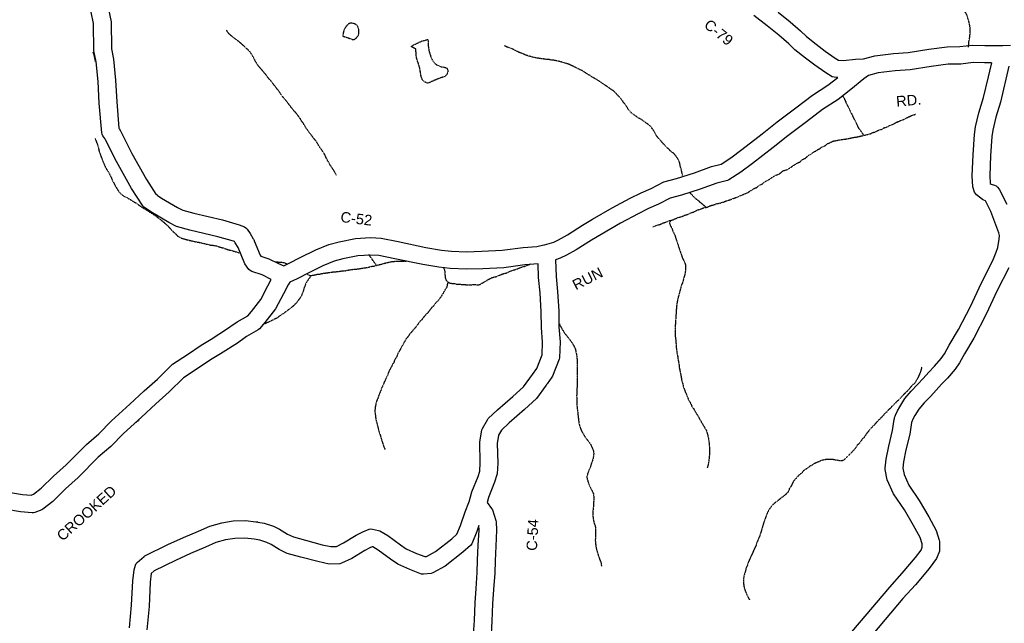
# Model space of a CAD drawing. Header units: feet. Extents: x -1605449 to -1594075, y -1717250 to -1708479.
# Tile 25 of 97: x -1601425 to -1600484, y -1714450 to -1713873. Entities that reach past the tile are written whole.
import ezdxf
from ezdxf.enums import TextEntityAlignment as Align

# ---------------------------------------------------------------- set-up
doc = ezdxf.new("R2010")
doc.units = ezdxf.units.FT
doc.header["$MEASUREMENT"] = 0
doc.linetypes.add('stream', pattern=[1.4, 0.7, -0.1, 0.1, -0.1, 0.1, -0.1, 0.1, -0.1])
for name, color, linetype in [('COUNTY-RD', 7, 'Continuous'), ('CR-TEXT', 7, 'Continuous'), ('TWP-RD', 6, 'Continuous'), ('WATERWAY', 14, 'stream')]:
    doc.layers.add(name, color=color, linetype=linetype)
doc.styles.add('ARIAL', font='arial.ttf')

msp = doc.modelspace()

# ---------------------------------------------------------------- linework, layer by layer
at = {"layer": 'COUNTY-RD'}
for points in [[(-1600930.74, -1714090), (-1600924.02, -1714088.49), (-1600923.86, -1714088.43), (-1600923.44, -1714088.35), (-1600914.43, -1714085.7), (-1600910.11, -1714083.53), (-1600901.52, -1714078.76), (-1600887.03, -1714069.58), (-1600877.61, -1714064.02), (-1600858.88, -1714053.13), (-1600841.59, -1714043.91), (-1600831.16, -1714038.59), (-1600821.5, -1714034.44), (-1600809.39, -1714028.33), (-1600797.43, -1714024.99), (-1600780.1, -1714019.48), (-1600763.71, -1714013.47), (-1600754.48, -1714011.22), (-1600745.43, -1714005.28), (-1600734.78, -1713997.47), (-1600715.41, -1713982.42), (-1600701.13, -1713970.96), (-1600683.19, -1713957.6), (-1600667.43, -1713945.51), (-1600652.73, -1713935.97), (-1600643.34, -1713928.58), (-1600646.67, -1713928.4), (-1600648.66, -1713927.78), (-1600654.79, -1713924.01), (-1600665.1, -1713916.88), (-1600674.09, -1713909.99), (-1600684.11, -1713902.13), (-1600689.99, -1713896.4), (-1600699.54, -1713888.23), (-1600710.55, -1713879.15), (-1600723.3, -1713869.24)], [(-1600700.13, -1713866.14), (-1600688.82, -1713875.47), (-1600678.75, -1713884.09), (-1600673.12, -1713889.57), (-1600663.87, -1713896.82), (-1600655.29, -1713903.4), (-1600645.69, -1713910.04), (-1600642.62, -1713911.93), (-1600638, -1713912.18), (-1600626.35, -1713911.04), (-1600618.54, -1713910.77), (-1600607.95, -1713907.88), (-1600590.08, -1713905.52), (-1600575.86, -1713904.66), (-1600556.27, -1713901.41), (-1600538.8, -1713899.26), (-1600526.77, -1713899.09), (-1600514.58, -1713897.56), (-1600502.67, -1713897.91), (-1600485.73, -1713898), (-1600478.36, -1713897.73)], [(-1600496.31, -1713914.61), (-1600502.96, -1713914.58), (-1600513.79, -1713914.25), (-1600525.62, -1713915.74), (-1600537.66, -1713915.91), (-1600553.89, -1713917.91), (-1600573.98, -1713921.24), (-1600588.48, -1713922.12), (-1600604.65, -1713924.26)], [(-1600618.31, -1713929.72), (-1600630.76, -1713939.89), (-1600643.02, -1713949.53), (-1600657.81, -1713959.13), (-1600673.14, -1713970.9), (-1600690.93, -1713984.14), (-1600705.08, -1713995.5), (-1600724.74, -1714010.77), (-1600735.92, -1714018.98), (-1600747.14, -1714026.33), (-1600748.44, -1714026.9), (-1600758.84, -1714029.44), (-1600774.71, -1714035.26), (-1600792.66, -1714040.96), (-1600803.34, -1714043.95), (-1600814.45, -1714049.55), (-1600824.07, -1714053.69), (-1600833.89, -1714058.69), (-1600850.77, -1714067.69), (-1600869.18, -1714078.4), (-1600878.33, -1714083.8), (-1600893, -1714093.1), (-1600902.32, -1714098.27), (-1600908.29, -1714101.27), (-1600912.75, -1714102.58), (-1600912.38, -1714118.5), (-1600910.85, -1714132.89), (-1600909.74, -1714151.82), (-1600909.53, -1714166.64), (-1600908.49, -1714180.87), (-1600909, -1714196.25), (-1600909.29, -1714197.65), (-1600915.72, -1714213.95), (-1600916.23, -1714214.88), (-1600920.83, -1714221.2), (-1600920.84, -1714221.21), (-1600921.33, -1714221.88), (-1600921.83, -1714222.56), (-1600921.83, -1714222.57), (-1600930.98, -1714235.07), (-1600942.54, -1714245.72), (-1600957.06, -1714258.45), (-1600964.47, -1714265.33), (-1600967.17, -1714270.01), (-1600968.49, -1714277.98), (-1600968.06, -1714296.76), (-1600968.65, -1714306.96), (-1600968.82, -1714307.92), (-1600970.99, -1714315.15), (-1600976.94, -1714329.71), (-1600978.24, -1714334.39), (-1600973.85, -1714340.22), (-1600973.2, -1714341.45), (-1600969.86, -1714351.77), (-1600969.66, -1714352.8), (-1600969.17, -1714360.82), (-1600969.99, -1714376.17), (-1600970.63, -1714390.12), (-1600970.97, -1714402.07), (-1600971.94, -1714417.7), (-1600973.07, -1714431.32), (-1600973.68, -1714447.96), (-1600974.78, -1714466.31)], [(-1600604.65, -1713924.26), (-1600613.81, -1713926.76), (-1600618.31, -1713929.72)], [(-1601172.39, -1714108.43), (-1601167.17, -1714105.98), (-1601156.79, -1714100.52), (-1601141.82, -1714093.11), (-1601129.53, -1714088.09), (-1601119.62, -1714085.6), (-1601104.04, -1714082.39), (-1601089.59, -1714081.47), (-1601079.48, -1714082.07), (-1601063.11, -1714085.32), (-1601036.6, -1714090.93), (-1601021.9, -1714093.33), (-1601012.19, -1714094.47), (-1600997.78, -1714095.06), (-1600983.11, -1714094.53), (-1600963.8, -1714093.6), (-1600943.89, -1714090.99), (-1600930.74, -1714090)], [(-1600995.52, -1714334.13), (-1600995.39, -1714333.84), (-1600992.74, -1714324.31), (-1600986.72, -1714309.59), (-1600985.2, -1714304.53), (-1600984.74, -1714296.47), (-1600985.19, -1714276.79), (-1600983.24, -1714265.06), (-1600982.73, -1714263.65), (-1600977.97, -1714255.38), (-1600977.19, -1714254.4), (-1600968.23, -1714246.08), (-1600953.68, -1714233.32), (-1600943.47, -1714223.92), (-1600934.84, -1714212.12), (-1600930.64, -1714206.35), (-1600925.59, -1714193.54), (-1600925.18, -1714181.21), (-1600926.19, -1714167.37), (-1600926.4, -1714152.42), (-1600927.47, -1714134.25), (-1600929.02, -1714119.58), (-1600929.33, -1714106.6), (-1600942.18, -1714107.58), (-1600962.31, -1714110.22), (-1600982.41, -1714111.18), (-1600997.82, -1714111.75), (-1601013.5, -1714111.09), (-1601024.22, -1714109.84), (-1601039.67, -1714107.32), (-1601066.46, -1714101.64), (-1601081.61, -1714098.64), (-1601089.56, -1714098.16), (-1601101.82, -1714098.95), (-1601115.91, -1714101.85), (-1601124.32, -1714103.97), (-1601134.97, -1714108.31), (-1601149.21, -1714115.36), (-1601159.74, -1714120.9), (-1601166.61, -1714124.13), (-1601168.33, -1714126.7), (-1601172.68, -1714135.23), (-1601180.22, -1714149.59), (-1601190.36, -1714162.55), (-1601195.75, -1714168.68), (-1601196.84, -1714169.56), (-1601207.98, -1714175.85), (-1601209.39, -1714176.87), (-1601209.39, -1714176.87), (-1601216.74, -1714182.2), (-1601232.91, -1714192.46), (-1601242.26, -1714198.22), (-1601255.1, -1714206.88), (-1601268.19, -1714215.35), (-1601281.76, -1714228.82), (-1601294.57, -1714240.13), (-1601308.22, -1714252.82), (-1601325.41, -1714268.5), (-1601337.67, -1714280.94), (-1601349.58, -1714291.33), (-1601368.82, -1714310.62), (-1601380.92, -1714321.54), (-1601393.15, -1714333.43), (-1601402.56, -1714340.89), (-1601403.63, -1714341.51), (-1601410.12, -1714344.05), (-1601411.36, -1714344.33), (-1601412.62, -1714344.42), (-1601424, -1714343.48), (-1601438.82, -1714340.89)], [(-1601437.23, -1714324.25), (-1601421.88, -1714326.93), (-1601413.81, -1714327.59), (-1601411.45, -1714326.67), (-1601404.16, -1714320.9), (-1601392.31, -1714309.37), (-1601380.31, -1714298.54), (-1601360.98, -1714279.15), (-1601349.1, -1714268.8), (-1601336.97, -1714256.48), (-1601319.51, -1714240.56), (-1601305.76, -1714227.77), (-1601293.15, -1714216.65), (-1601278.7, -1714202.29), (-1601264.28, -1714192.98), (-1601251.29, -1714184.21), (-1601241.75, -1714178.33), (-1601226.11, -1714168.41), (-1601220.77, -1714164.54), (-1601220.77, -1714164.54), (-1601219.19, -1714163.38), (-1601217, -1714161.8), (-1601206.87, -1714156.08), (-1601203.19, -1714151.9), (-1601194.28, -1714140.51), (-1601187.49, -1714127.57), (-1601184.34, -1714121.41)], [(-1600991.39, -1714464.96), (-1600990.32, -1714447.16), (-1600989.72, -1714430.33), (-1600988.56, -1714416.49), (-1600987.62, -1714401.31), (-1600987.28, -1714389.5), (-1600986.64, -1714375.34), (-1600985.86, -1714360.89), (-1600986.13, -1714356.5), (-1600988.11, -1714362.18)]]:
    msp.add_lwpolyline(points, dxfattribs=at)
at = {"layer": 'TWP-RD'}
for points in [[(-1601184.34, -1714121.41), (-1601192.91, -1714117.19), (-1601202.92, -1714113.9), (-1601204.42, -1714113.03), (-1601205.71, -1714111.86), (-1601209.7, -1714106.39), (-1601216.09, -1714091.02), (-1601218.81, -1714086.34), (-1601219.48, -1714085.29), (-1601220.28, -1714084.97), (-1601235.33, -1714080.67), (-1601262.22, -1714074.22), (-1601275, -1714070.94), (-1601282.1, -1714067.12), (-1601297.96, -1714057.77), (-1601302.56, -1714054.68), (-1601304.38, -1714053.46), (-1601304.38, -1714053.46), (-1601305.95, -1714052.41), (-1601307.16, -1714051.18), (-1601317.82, -1714034.51), (-1601332.27, -1714008.89), (-1601342.56, -1713988.03), (-1601343.31, -1713986.99), (-1601343.31, -1713986.99), (-1601345.33, -1713984.17), (-1601345.97, -1713982.81), (-1601346.36, -1713981.35), (-1601348.65, -1713953.09), (-1601349.77, -1713932.25), (-1601351.48, -1713913.66), (-1601353.7, -1713903), (-1601354.06, -1713877.09), (-1601360.94, -1713844.11)], [(-1601345.07, -1713838.57), (-1601337.42, -1713875.25), (-1601337.06, -1713901.18), (-1601334.97, -1713911.2), (-1601333.15, -1713931.03), (-1601332.02, -1713951.97), (-1601330, -1713976.95), (-1601329.76, -1713977.28), (-1601328.22, -1713979.44), (-1601317.53, -1714001.1), (-1601303.53, -1714025.92), (-1601294.52, -1714040.01), (-1601293.39, -1714040.77), (-1601293.27, -1714040.84), (-1601289.07, -1714043.66), (-1601273.92, -1714052.6), (-1601268.9, -1714055.3), (-1601258.2, -1714058.04), (-1601231.09, -1714064.55), (-1601214.93, -1714069.17), (-1601210.04, -1714071.09), (-1601208.58, -1714072.06), (-1601207.36, -1714073.3), (-1601204.57, -1714077.67), (-1601201.67, -1714082.67), (-1601201.33, -1714083.1), (-1601201.12, -1714083.6), (-1601200.85, -1714084.08), (-1601200.7, -1714084.61), (-1601195.07, -1714098.17), (-1601194.33, -1714099.18), (-1601186.59, -1714101.73), (-1601177.33, -1714106.29), (-1601172.39, -1714108.43)], [(-1600479.69, -1713917.64), (-1600487.81, -1713952.16), (-1600492.29, -1713966.59), (-1600495.13, -1713978.84), (-1600495.95, -1713984.91), (-1600497.33, -1714003.26), (-1600498.04, -1714022.31), (-1600497.66, -1714029.78), (-1600496.84, -1714030.42), (-1600493.58, -1714031.32), (-1600492.06, -1714032.1), (-1600490.73, -1714033.17), (-1600488.94, -1714035.36), (-1600481.61, -1714049.7)], [(-1600497.97, -1713922.55), (-1600496.1, -1713914.61)], [(-1600653.63, -1714486.08), (-1600622.57, -1714449.54), (-1600593.56, -1714415.27), (-1600581.71, -1714402.06), (-1600569.12, -1714387.1), (-1600563.71, -1714379.92), (-1600562.62, -1714377.12), (-1600562.66, -1714373.85), (-1600564.65, -1714367.92), (-1600570.75, -1714356.42), (-1600579.59, -1714341.55), (-1600590.12, -1714326.05), (-1600595.97, -1714312.71), (-1600597.88, -1714303.04), (-1600597.94, -1714301.83), (-1600597.11, -1714293.23), (-1600594.48, -1714280.58), (-1600590.89, -1714265.85), (-1600589.27, -1714255.35), (-1600589.27, -1714255.32), (-1600589.1, -1714254.26), (-1600588.94, -1714253.21), (-1600588.93, -1714253.19), (-1600588.92, -1714253.16), (-1600588.48, -1714252.17), (-1600588.05, -1714251.21), (-1600588.03, -1714251.18), (-1600586.09, -1714246.85), (-1600584.01, -1714242.95), (-1600579.12, -1714235.28), (-1600573.15, -1714228.2), (-1600566.93, -1714221.8), (-1600561.62, -1714216.01), (-1600556.24, -1714209.95), (-1600550.7, -1714204.42), (-1600544.49, -1714197.09), (-1600541.33, -1714192.35), (-1600536.71, -1714184.11), (-1600527.96, -1714169.39), (-1600516.58, -1714147.33), (-1600505.88, -1714124.8), (-1600495.11, -1714103.48), (-1600491.89, -1714095.34), (-1600490.28, -1714091), (-1600489.06, -1714083.13), (-1600488.64, -1714079.38), (-1600489.25, -1714076.8), (-1600496.88, -1714056.44), (-1600502.08, -1714046.26), (-1600503.66, -1714045.83), (-1600505.12, -1714045.09), (-1600510.66, -1714040.79), (-1600511.75, -1714039.51), (-1600512.57, -1714038.03), (-1600514.19, -1714032.88), (-1600514.73, -1714022.43), (-1600513.98, -1714002.32), (-1600512.53, -1713983.17), (-1600511.54, -1713975.83), (-1600508.39, -1713962.24), (-1600503.9, -1713947.78), (-1600499.23, -1713927.9)], [(-1600499.23, -1713927.9), (-1600497.97, -1713922.55)], [(-1600479.89, -1714110.32), (-1600490.91, -1714132.13), (-1600501.65, -1714154.73), (-1600513.38, -1714177.48), (-1600522.27, -1714192.45), (-1600527.11, -1714201.06), (-1600531.15, -1714207.13), (-1600538.43, -1714215.72), (-1600544.1, -1714221.39), (-1600549.25, -1714227.18), (-1600554.81, -1714233.24), (-1600560.78, -1714239.4), (-1600565.67, -1714245.18), (-1600569.61, -1714251.35), (-1600571.11, -1714254.19), (-1600572.81, -1714257.96), (-1600574.53, -1714269.1), (-1600578.22, -1714284.24), (-1600580.6, -1714295.74), (-1600581.17, -1714301.61), (-1600579.97, -1714307.68), (-1600575.47, -1714317.95), (-1600565.52, -1714332.6), (-1600556.22, -1714348.25)], [(-1601319.75, -1714454.25), (-1601317.76, -1714432.52), (-1601316.57, -1714409.18), (-1601315.41, -1714398.73), (-1601313.97, -1714394.2), (-1601313.26, -1714392.86), (-1601312.31, -1714391.67), (-1601305.89, -1714386.05), (-1601304.99, -1714385.45), (-1601283.14, -1714374.65), (-1601268.1, -1714367.8), (-1601253.8, -1714361.91), (-1601243.01, -1714357.03), (-1601231.48, -1714353.92), (-1601220.68, -1714352.12), (-1601208.99, -1714351.77), (-1601199.2, -1714352.89), (-1601198.93, -1714352.87), (-1601198.12, -1714353.01), (-1601197.45, -1714353.09), (-1601197.19, -1714353.18), (-1601191.03, -1714354.3), (-1601182.23, -1714357.23), (-1601176.35, -1714360.06), (-1601168.73, -1714364.66), (-1601163.2, -1714367.4), (-1601151.76, -1714370.52), (-1601135.88, -1714374.75), (-1601127.53, -1714376.53), (-1601122.11, -1714376.34), (-1601115.42, -1714373.14), (-1601103.15, -1714365.7), (-1601097.01, -1714362.43), (-1601090.77, -1714360.04), (-1601089.16, -1714359.76), (-1601087.53, -1714359.8), (-1601081.92, -1714361.07), (-1601080.73, -1714361.53), (-1601073.02, -1714366.02), (-1601061, -1714375.03), (-1601055.37, -1714378.77), (-1601045.62, -1714383.09), (-1601037.61, -1714386.17), (-1601035.94, -1714385.99), (-1601027.4, -1714381.29), (-1601012.02, -1714369.05), (-1601007.1, -1714364.87), (-1601003.74, -1714356.37), (-1600999.23, -1714343.4), (-1600995.57, -1714334.35), (-1600995.52, -1714334.13)], [(-1600556.22, -1714348.25), (-1600549.28, -1714361.32), (-1600546.24, -1714370.41), (-1600546.02, -1714371.68), (-1600545.92, -1714379.32), (-1600546.21, -1714380.91), (-1600549.01, -1714388.11), (-1600556.08, -1714397.49), (-1600569.13, -1714413), (-1600580.99, -1714426.22), (-1600609.86, -1714460.33)], [(-1600988.11, -1714362.18), (-1600992.75, -1714373.9), (-1600993.95, -1714375.56), (-1601001.44, -1714381.92), (-1601018.13, -1714395.22), (-1601030.09, -1714401.79), (-1601031.66, -1714402.29), (-1601038.81, -1714403.06), (-1601040.78, -1714402.81), (-1601051.99, -1714398.5), (-1601063.42, -1714393.43), (-1601070.62, -1714388.65), (-1601082.24, -1714379.93), (-1601087.45, -1714376.9), (-1601087.93, -1714376.79), (-1601090.08, -1714377.62), (-1601094.9, -1714380.19), (-1601107.48, -1714387.81), (-1601117.26, -1714392.5), (-1601118.94, -1714392.91), (-1601129.01, -1714393.26), (-1601139.77, -1714390.96), (-1601156.1, -1714386.61), (-1601169.15, -1714383.06), (-1601176.75, -1714379.29), (-1601184.3, -1714374.74), (-1601188.51, -1714372.7), (-1601195.16, -1714370.49), (-1601200.55, -1714369.51), (-1601209.69, -1714368.46), (-1601219.05, -1714368.75), (-1601227.93, -1714370.23), (-1601237.37, -1714372.77), (-1601247.18, -1714377.21), (-1601261.47, -1714383.1), (-1601275.99, -1714389.71), (-1601296.15, -1714399.68), (-1601299.02, -1714402.19), (-1601299.03, -1714402.21), (-1601299.95, -1714410.52), (-1601301.13, -1714433.71), (-1601303.2, -1714456.2)]]:
    msp.add_lwpolyline(points, dxfattribs=at)
at = {"layer": 'WATERWAY', "ltscale": 0.5, "flags": 128}
for points in [[(-1600518.39, -1713899.65), (-1600517.92, -1713894.03), (-1600517.14, -1713889.67), (-1600516.68, -1713885.49), (-1600516.73, -1713881.65), (-1600517.08, -1713879.98), (-1600517.27, -1713878.14), (-1600517.98, -1713874.98), (-1600518.84, -1713872.48), (-1600520.4, -1713867.82), (-1600521.93, -1713865.66), (-1600526.31, -1713862.71), (-1600528.01, -1713860.22), (-1600529.03, -1713858.23), (-1600529.56, -1713856.56), (-1600530.47, -1713850.05), (-1600530.56, -1713842.53), (-1600530.28, -1713837.51), (-1600530.15, -1713834.67), (-1600529.38, -1713829.48), (-1600529.43, -1713824.8), (-1600530.31, -1713821.13), (-1600532.34, -1713819.15), (-1600536.7, -1713817.2), (-1600542.24, -1713815.43), (-1600543.92, -1713814.61), (-1600548.12, -1713812.15), (-1600550.15, -1713810.51), (-1600555.6, -1713801.21), (-1600557.3, -1713798.89), (-1600558.17, -1713796.39), (-1600559.71, -1713793.57), (-1600561.77, -1713788.25), (-1600564.4, -1713778.08), (-1600565.44, -1713774.58), (-1600565.63, -1713772.92), (-1600566.15, -1713771.25), (-1600567.54, -1713766.75), (-1600569.6, -1713761.93), (-1600572.2, -1713754.44), (-1600573.4, -1713751.61), (-1600574.43, -1713749.62), (-1600575.46, -1713746.96), (-1600578.02, -1713742.48), (-1600581.08, -1713737.5), (-1600585.3, -1713733.87), (-1600589.01, -1713731.07), (-1600591.72, -1713728.1), (-1600594.58, -1713726.63), (-1600596.61, -1713724.48), (-1600598.79, -1713723.33), (-1600600.47, -1713722.69), (-1600602.5, -1713721.21), (-1600604.7, -1713718.89), (-1600607.22, -1713717.58), (-1600609.24, -1713715.6), (-1600611.09, -1713714.79), (-1600615.14, -1713711.16), (-1600619.87, -1713707.37), (-1600622.39, -1713705.73), (-1600624.25, -1713704.08), (-1600625.94, -1713702.1), (-1600627.14, -1713700.27), (-1600627.82, -1713698.61), (-1600631.07, -1713692.63), (-1600632.44, -1713689.47), (-1600635.32, -1713686), (-1600639.38, -1713682.37), (-1600641.74, -1713680.56), (-1600643.58, -1713679.74), (-1600649.82, -1713675.3), (-1600653.69, -1713672.84), (-1600655.38, -1713671.52), (-1600656.9, -1713669.87), (-1600659.42, -1713668.23), (-1600665.67, -1713662.79), (-1600668.04, -1713660.48), (-1600669.72, -1713659.16), (-1600673.78, -1713655.36), (-1600674.8, -1713653.71), (-1600679.54, -1713648.41), (-1600680.56, -1713646.75), (-1600681.58, -1713645.09), (-1600683.64, -1713641.11), (-1600684.68, -1713637.28), (-1600685.4, -1713633.27), (-1600685.59, -1713631.1), (-1600685.18, -1713623.91)], [(-1601122.18, -1714021.84), (-1601122.54, -1714021.4), (-1601124.94, -1714016.75), (-1601128.33, -1714011.94), (-1601129.36, -1714009.78), (-1601132.09, -1714004.97), (-1601133.12, -1714002.47), (-1601134.66, -1713999.98), (-1601138.56, -1713994.35), (-1601139.93, -1713992.02), (-1601141.97, -1713988.87), (-1601144.18, -1713986.22), (-1601145.53, -1713984.23), (-1601147.91, -1713981.42), (-1601149.1, -1713979.43), (-1601150.79, -1713977.61), (-1601152.16, -1713974.95), (-1601154.03, -1713971.97), (-1601155.56, -1713970.15), (-1601156.42, -1713968.32), (-1601160.66, -1713962.52), (-1601164.39, -1713958.38), (-1601170.16, -1713950.76), (-1601171.68, -1713949.11), (-1601174.9, -1713944.97), (-1601176.6, -1713942.32), (-1601184.75, -1713931.88), (-1601188.3, -1713927.75), (-1601189.5, -1713925.76), (-1601191.53, -1713923.61), (-1601194.75, -1713919.63), (-1601196.44, -1713917.81), (-1601199.33, -1713913.34), (-1601202.58, -1713907.19), (-1601204.96, -1713903.71), (-1601210.37, -1713898.59), (-1601216.95, -1713892.99), (-1601221, -1713890.03), (-1601224.71, -1713886.9), (-1601226.24, -1713884.91), (-1601227.09, -1713882.91)], [(-1601115.89, -1713889.07), (-1601106.04, -1713892.45), (-1601105.21, -1713892.11), (-1601104.37, -1713891.78), (-1601102.7, -1713890.28), (-1601102.03, -1713889.45), (-1601101.02, -1713887.95), (-1601100.85, -1713886.94), (-1601100.68, -1713885.94), (-1601100.68, -1713884.94), (-1601100.68, -1713883.76), (-1601100.84, -1713882.59), (-1601101.17, -1713881.42), (-1601101.67, -1713879.91), (-1601103.33, -1713878.07), (-1601104.17, -1713877.56), (-1601105.67, -1713877.06), (-1601107.17, -1713876.72), (-1601108.18, -1713876.55), (-1601109.85, -1713877.04), (-1601110.68, -1713877.54), (-1601111.52, -1713878.21), (-1601112.86, -1713879.71), (-1601113.53, -1713880.71), (-1601114.2, -1713881.71), (-1601114.71, -1713882.72), (-1601115.04, -1713883.89), (-1601115.38, -1713885.05), (-1601115.72, -1713886.56), (-1601115.89, -1713888.06), (-1601115.89, -1713888.9), (-1601115.89, -1713889.07)], [(-1601050.76, -1713898.99), (-1601049.92, -1713898.32), (-1601048.58, -1713897.65), (-1601046.74, -1713896.66), (-1601040.55, -1713893.83), (-1601037.71, -1713893), (-1601035.7, -1713892.51), (-1601034.7, -1713892.18), (-1601034.37, -1713894.52), (-1601034.54, -1713896.19), (-1601034.38, -1713897.53), (-1601034.38, -1713899.04), (-1601034.05, -1713900.88), (-1601033.72, -1713903.06), (-1601033.06, -1713905.4), (-1601032.56, -1713906.74), (-1601032.23, -1713907.75), (-1601032.07, -1713908.75), (-1601031.74, -1713909.59), (-1601031.07, -1713910.93), (-1601030.24, -1713912.1), (-1601029.24, -1713913.78), (-1601028.07, -1713915.12), (-1601026.91, -1713915.96), (-1601025.74, -1713916.8), (-1601024.74, -1713917.14), (-1601023.4, -1713917.81), (-1601022.57, -1713918.15), (-1601021.73, -1713918.32), (-1601020.9, -1713918.49), (-1601019.73, -1713918.66), (-1601018.73, -1713918.83), (-1601017.56, -1713919.17), (-1601016.56, -1713919.68), (-1601016.06, -1713921.01), (-1601015.73, -1713922.02), (-1601015.73, -1713923.36), (-1601016.24, -1713924.7), (-1601016.74, -1713925.86), (-1601017.58, -1713926.86), (-1601018.92, -1713927.7), (-1601020.26, -1713928.2), (-1601022.26, -1713928.86), (-1601024.44, -1713929.69), (-1601030.12, -1713932.01), (-1601031.97, -1713932.84), (-1601033.8, -1713933.67), (-1601035.48, -1713934), (-1601037.81, -1713932.82), (-1601038.98, -1713931.98), (-1601039.81, -1713930.98), (-1601040.48, -1713929.63), (-1601041.14, -1713927.79), (-1601041.47, -1713925.95), (-1601041.8, -1713923.94), (-1601042.13, -1713922.1), (-1601042.46, -1713919.92), (-1601043.12, -1713917.58), (-1601043.78, -1713915.07), (-1601044.61, -1713913.23), (-1601045.11, -1713911.55), (-1601045.44, -1713910.21), (-1601045.77, -1713909.04), (-1601045.93, -1713907.03), (-1601046.09, -1713905.36), (-1601046.09, -1713904.02), (-1601046.26, -1713903.18), (-1601046.42, -1713902.18), (-1601046.42, -1713901.34), (-1601050.76, -1713898.99)], [(-1600791.41, -1714022.09), (-1600791.57, -1714021.64), (-1600792.63, -1714016.97), (-1600792.98, -1714015.3), (-1600793.68, -1714013.14), (-1600794.04, -1714010.64), (-1600795.76, -1714006.65), (-1600798.14, -1714003), (-1600800.34, -1714000.68), (-1600802.53, -1713999.21), (-1600804.39, -1713997.22), (-1600806.42, -1713995.57), (-1600813.19, -1713988.13), (-1600815.22, -1713985.65), (-1600816.92, -1713983.5), (-1600817.95, -1713981.17), (-1600819.14, -1713979.18), (-1600821.69, -1713975.7), (-1600823.38, -1713974.05), (-1600830.29, -1713969.12), (-1600833.99, -1713966.99), (-1600838.7, -1713963.7), (-1600840.73, -1713962.05), (-1600842.93, -1713959.57), (-1600844.12, -1713957.58), (-1600845.31, -1713955.59), (-1600848.03, -1713952.11), (-1600850.75, -1713948.3), (-1600857.35, -1713941.36), (-1600859.03, -1713940.38), (-1600870.99, -1713932.16), (-1600882.43, -1713925.28), (-1600887.99, -1713921.67), (-1600889.83, -1713921.02), (-1600898.57, -1713916.61), (-1600900.42, -1713915.8), (-1600904.44, -1713914.51), (-1600908.47, -1713913.39), (-1600914.5, -1713912.12), (-1600916.5, -1713911.98), (-1600918.85, -1713911.5), (-1600920.85, -1713911.36), (-1600929.05, -1713910.29), (-1600934.41, -1713909.18), (-1600936.93, -1713908.54), (-1600939.27, -1713907.9), (-1600941.45, -1713907.09), (-1600943.13, -1713906.28), (-1600947.5, -1713904.66), (-1600953.21, -1713901.72), (-1600957.24, -1713900.09), (-1600959.25, -1713899.45), (-1600961.6, -1713898.31)], [(-1601354.81, -1713904.49), (-1601353.96, -1713906.49), (-1601353.43, -1713908.65), (-1601352.66, -1713913.1)], [(-1600618.28, -1713983.8), (-1600623.02, -1713977.18), (-1600628.33, -1713966.54), (-1600629.36, -1713964.05), (-1600630.55, -1713962.06), (-1600631.42, -1713959.9), (-1600633.3, -1713956.24), (-1600634.66, -1713953.92), (-1600635.35, -1713951.92), (-1600636.9, -1713948.6), (-1600638.06, -1713946.86)], [(-1600819.84, -1714071.2), (-1600819.39, -1714071.11), (-1600816.9, -1714069.91), (-1600812.57, -1714068.69), (-1600810.08, -1714067.49), (-1600808.25, -1714066.97), (-1600804.09, -1714065.25), (-1600800.42, -1714064.37), (-1600795.94, -1714062.31), (-1600792.44, -1714061.43), (-1600788.95, -1714059.88), (-1600786.28, -1714059.18), (-1600783.62, -1714057.98), (-1600779.63, -1714056.43), (-1600777.48, -1714055.24), (-1600770.99, -1714052.99), (-1600767.65, -1714052.28), (-1600764.66, -1714050.9), (-1600761.66, -1714050.2), (-1600759.17, -1714049.17), (-1600755.67, -1714048.46), (-1600752.17, -1714047.41), (-1600749.85, -1714046.38), (-1600746.18, -1714045.33), (-1600743.69, -1714044.3), (-1600743.69, -1714044.3), (-1600739.03, -1714042.74), (-1600736.54, -1714041.54), (-1600734.21, -1714040.68), (-1600732.55, -1714039.82), (-1600729.22, -1714038.61), (-1600727.4, -1714037.26), (-1600723.59, -1714034.87), (-1600720.93, -1714033.67), (-1600717.78, -1714031.29), (-1600715.45, -1714030.26), (-1600712.48, -1714027.89), (-1600709.98, -1714026.85), (-1600705.51, -1714023.62), (-1600702.19, -1714021.75), (-1600699.2, -1714020.71), (-1600695.55, -1714017.66), (-1600692.22, -1714016.78), (-1600688.74, -1714014.9), (-1600686.09, -1714012.86), (-1600681.94, -1714010.31), (-1600679.45, -1714009.27), (-1600676.47, -1714006.56), (-1600674.31, -1714005.7), (-1600670.18, -1714002.31), (-1600668.51, -1714001.62), (-1600666.2, -1713999.59), (-1600664.37, -1713998.9), (-1600662.05, -1713997.2), (-1600660.39, -1713996.51), (-1600658.73, -1713995.15), (-1600655.74, -1713993.95), (-1600653.42, -1713992.08), (-1600649.77, -1713990.37), (-1600647.77, -1713989.34), (-1600641.11, -1713988.09), (-1600633.27, -1713987), (-1600628.27, -1713985.77), (-1600625.27, -1713985.4), (-1600614.44, -1713982.93), (-1600611.94, -1713982.23), (-1600610.11, -1713981.2), (-1600606.78, -1713980.33), (-1600604.79, -1713979.14), (-1600601.46, -1713978.09), (-1600599.31, -1713976.73), (-1600595.81, -1713975.69), (-1600593.82, -1713974.49), (-1600590.16, -1713973.11), (-1600588, -1713971.75), (-1600583.52, -1713969.86), (-1600580.85, -1713968.99), (-1600576.37, -1713966.6), (-1600573.05, -1713965.05), (-1600569.89, -1713964.01), (-1600568.92, -1713963.56)], [(-1601352.67, -1713986.79), (-1601352.16, -1713987.7), (-1601351.47, -1713989.86), (-1601350.09, -1713993.35), (-1601349.56, -1713995.52), (-1601349.03, -1713998.02), (-1601348.5, -1714000.02), (-1601344.71, -1714010), (-1601343.69, -1714012), (-1601342.82, -1714014.16), (-1601339.59, -1714019.47), (-1601337.36, -1714023.79), (-1601335.64, -1714027.95), (-1601334.28, -1714030.1), (-1601333.25, -1714032.43), (-1601332.06, -1714034.09), (-1601331.21, -1714035.75), (-1601330.02, -1714037.41), (-1601328.32, -1714039.39), (-1601326.47, -1714041.04), (-1601324.62, -1714042.19), (-1601322.6, -1714043), (-1601318.9, -1714045.13), (-1601317.05, -1714046.45), (-1601311.33, -1714049.89), (-1601309.3, -1714051.54), (-1601306.1, -1714053.67), (-1601303.58, -1714054.98), (-1601293.65, -1714061.54), (-1601287.24, -1714066.65), (-1601283.19, -1714070.28), (-1601279.63, -1714074.25), (-1601277.6, -1714076.23), (-1601275.74, -1714077.88), (-1601273.71, -1714080.2), (-1601270.01, -1714081.99), (-1601264.48, -1714083.6), (-1601257.78, -1714085.19), (-1601252.59, -1714086.13), (-1601246.06, -1714087.72), (-1601244.21, -1714088.2), (-1601242.2, -1714088.68), (-1601240.03, -1714088.82), (-1601236.51, -1714089.45), (-1601234.83, -1714090.1), (-1601230.14, -1714091.38), (-1601226.45, -1714092.67), (-1601216.73, -1714095.4), (-1601214.96, -1714096.1)], [(-1600769.06, -1714052.58), (-1600776.92, -1714045.87), (-1600778.77, -1714044.55), (-1600784.47, -1714038.68)], [(-1600802.83, -1714064.95), (-1600804.06, -1714067.59), (-1600803.2, -1714069.92), (-1600801.83, -1714072.41), (-1600800.45, -1714076.23), (-1600799.09, -1714078.56), (-1600797.35, -1714084.05), (-1600795.8, -1714088.38), (-1600795.1, -1714090.88), (-1600793.02, -1714096.87), (-1600791.64, -1714100.87), (-1600789.59, -1714104.69), (-1600788.89, -1714107.02), (-1600788.53, -1714109.35), (-1600788.96, -1714115.21), (-1600791.53, -1714124.43), (-1600792.66, -1714127.29), (-1600793.3, -1714129.8), (-1600793.94, -1714132.15), (-1600794.42, -1714134.16), (-1600795.71, -1714138.35), (-1600796.97, -1714144.72), (-1600797.56, -1714151.41), (-1600797.54, -1714153.08), (-1600797.84, -1714155.26), (-1600797.81, -1714157.77), (-1600798.13, -1714159.78), (-1600798.4, -1714164.46), (-1600798.68, -1714169.31), (-1600798.43, -1714176.33), (-1600798.07, -1714178.66), (-1600797.68, -1714183.51), (-1600797.65, -1714185.68), (-1600796.74, -1714192.35), (-1600796.22, -1714194.19), (-1600796.02, -1714196.69), (-1600795.31, -1714200.36), (-1600794.95, -1714202.36), (-1600794.57, -1714206.03), (-1600793.15, -1714212.87), (-1600792.26, -1714218.04), (-1600791.56, -1714220.21), (-1600790.69, -1714223.87), (-1600788.78, -1714229.2), (-1600787.93, -1714230.86), (-1600787.41, -1714232.69), (-1600786.55, -1714234.35), (-1600785.86, -1714236.35), (-1600784.33, -1714238.84), (-1600783.3, -1714240.83), (-1600782.61, -1714242.66), (-1600781.25, -1714244.32), (-1600780.4, -1714245.98), (-1600776.31, -1714252.62), (-1600775.28, -1714254.78), (-1600768.98, -1714265.23), (-1600768.11, -1714267.9), (-1600766.89, -1714272.4), (-1600765.98, -1714278.23), (-1600765.96, -1714280.41), (-1600765.77, -1714282.24), (-1600765.71, -1714286.92), (-1600766.3, -1714294.12), (-1600766.92, -1714297.8), (-1600767.4, -1714299.65), (-1600767.88, -1714301.32)], [(-1601083.76, -1714108), (-1601089.87, -1714099.74), (-1601091.46, -1714097.16)], [(-1601180.71, -1714104.72), (-1601177.19, -1714104.79), (-1601173.68, -1714105.08), (-1601171.83, -1714105.39), (-1601169.64, -1714106.43)], [(-1601150.76, -1714116.24), (-1601149.81, -1714116.83), (-1601147.63, -1714117.64), (-1601145.96, -1714117.62), (-1601142.46, -1714117.08), (-1601140.79, -1714116.55), (-1601138.46, -1714116.36), (-1601133.96, -1714115.47), (-1601126.29, -1714114.38), (-1601119.94, -1714113.8), (-1601118.11, -1714113.44), (-1601118.11, -1714113.44), (-1601113.6, -1714113.06), (-1601111.44, -1714112.53), (-1601104.93, -1714111.61), (-1601103.1, -1714111.59), (-1601096.59, -1714110.51), (-1601094.76, -1714110.32), (-1601090.92, -1714109.61), (-1601088.26, -1714108.91), (-1601085.76, -1714108.55), (-1601081.26, -1714107.32), (-1601078.76, -1714106.79), (-1601073.43, -1714105.22), (-1601068.77, -1714104.33), (-1601064.26, -1714103.94), (-1601056.41, -1714103.85), (-1601055.43, -1714103.84)], [(-1601019.76, -1714110.65), (-1601019.23, -1714111.6), (-1601018.7, -1714113.6), (-1601018.3, -1714118.94), (-1601017.95, -1714120.78), (-1601017.26, -1714122.44), (-1601015.24, -1714124.25), (-1601013.39, -1714124.9), (-1601011.55, -1714125.21), (-1601009.21, -1714125.35), (-1601007.53, -1714125.83), (-1600994.82, -1714126.69), (-1600990.99, -1714126.3), (-1600986.64, -1714126.59), (-1600984.97, -1714126.23), (-1600983.31, -1714125.04), (-1600978.67, -1714122.65), (-1600977.01, -1714121.46), (-1600975.35, -1714120.77), (-1600973.52, -1714119.75), (-1600969.52, -1714118.7), (-1600962.21, -1714115.77), (-1600958.87, -1714115.06), (-1600957.22, -1714114.04), (-1600953.22, -1714112.48), (-1600950.39, -1714111.78), (-1600945.07, -1714109.54), (-1600941.91, -1714108.84), (-1600938.08, -1714107.29), (-1600936.67, -1714106.64)], [(-1601146.13, -1714117.62), (-1601151.06, -1714124.53), (-1601153.33, -1714130.41), (-1601153.64, -1714132.08), (-1601155.75, -1714137.46), (-1601157.06, -1714139.48), (-1601158.71, -1714141.5), (-1601160.19, -1714143.7), (-1601163.99, -1714147.42), (-1601172.43, -1714153.87), (-1601174.09, -1714154.56), (-1601179.39, -1714158.63), (-1601181.05, -1714159.32), (-1601183.21, -1714160.52), (-1601184.88, -1714161.21), (-1601187.2, -1714162.4), (-1601191.69, -1714164.29), (-1601192.73, -1714164.93)], [(-1601015.66, -1714123.87), (-1601016.85, -1714129.12), (-1601019.47, -1714133.16), (-1601020.29, -1714135.01), (-1601023.41, -1714139.56), (-1601024.72, -1714141.25), (-1601028.19, -1714145.13), (-1601029.5, -1714146.99), (-1601031.16, -1714148.34), (-1601032.3, -1714150.03), (-1601034.94, -1714153.4), (-1601037.91, -1714156.28), (-1601040.38, -1714159.65), (-1601043.51, -1714163.03), (-1601044.82, -1714165.05), (-1601046.47, -1714167.25), (-1601048.12, -1714168.94), (-1601050.59, -1714171.98), (-1601052.41, -1714173.84), (-1601053.55, -1714175.85), (-1601055.37, -1714177.88), (-1601056.34, -1714179.9), (-1601057.49, -1714181.58), (-1601062.07, -1714190), (-1601063.55, -1714192.19), (-1601064.52, -1714195.21), (-1601066.49, -1714198.07), (-1601067.29, -1714200.76), (-1601068.77, -1714202.78), (-1601069.42, -1714204.63), (-1601071.22, -1714207.66), (-1601072.36, -1714210.18), (-1601073.16, -1714212.86), (-1601076.59, -1714219.75), (-1601077.23, -1714221.77), (-1601078.38, -1714223.95), (-1601080.81, -1714230.17), (-1601082.11, -1714233.19), (-1601082.75, -1714235.54), (-1601083.73, -1714237.39), (-1601085, -1714243.09), (-1601085.31, -1714245.6), (-1601085.27, -1714248.61), (-1601084.35, -1714255.61), (-1601082.25, -1714263.45), (-1601081.9, -1714265.45), (-1601081.2, -1714267.44), (-1601080.17, -1714270.44), (-1601078.43, -1714276.44), (-1601076.86, -1714281.27), (-1601075.52, -1714284)], [(-1600909.17, -1714163.88), (-1600908.66, -1714165.1), (-1600907.47, -1714167.1), (-1600906.61, -1714168.93), (-1600903.72, -1714173.4), (-1600901.69, -1714175.55), (-1600897.1, -1714181.85), (-1600896.08, -1714183.51), (-1600894.03, -1714187.5), (-1600892.62, -1714194), (-1600892.24, -1714198), (-1600892.01, -1714216.89), (-1600892.53, -1714229.6), (-1600892.66, -1714232.44), (-1600892.57, -1714240.63), (-1600890.52, -1714258.49), (-1600889.81, -1714261.32), (-1600888.61, -1714264.65), (-1600887.58, -1714266.81), (-1600884.85, -1714271.46), (-1600879.93, -1714277.92), (-1600878.73, -1714280.25), (-1600877.19, -1714283.74), (-1600876.49, -1714285.9), (-1600876.3, -1714287.9), (-1600876.62, -1714289.58), (-1600876.76, -1714291.42), (-1600877.88, -1714295.61), (-1600878.7, -1714297.29), (-1600879.34, -1714299.31), (-1600879.82, -1714301.32), (-1600880.96, -1714303.5), (-1600881.44, -1714305.18), (-1600882.26, -1714307.2), (-1600882.74, -1714309.04), (-1600882.88, -1714310.88), (-1600881.66, -1714315.21), (-1600880.97, -1714317.21), (-1600876.69, -1714326.02), (-1600876.32, -1714328.52), (-1600876.27, -1714332.87), (-1600876.58, -1714335.04), (-1600876.56, -1714336.88), (-1600877.3, -1714344.91), (-1600877.1, -1714347.58), (-1600876.55, -1714351.59), (-1600875.85, -1714354.42), (-1600875.16, -1714356.08), (-1600874.81, -1714357.75), (-1600874.62, -1714359.76), (-1600874.6, -1714361.43), (-1600874.52, -1714367.95), (-1600874.83, -1714369.62), (-1600874.81, -1714371.62), (-1600874.43, -1714375.3), (-1600873.72, -1714379.13), (-1600873.03, -1714381.13), (-1600872.67, -1714382.97), (-1600870.77, -1714388.46), (-1600870.08, -1714390.12), (-1600869.39, -1714391.78), (-1600869.02, -1714395.12)], [(-1600563.05, -1714205.25), (-1600563.18, -1714205.96), (-1600564.3, -1714209.81), (-1600566.26, -1714214.35), (-1600569.85, -1714220.91), (-1600571.51, -1714221.93), (-1600573, -1714223.62), (-1600574.65, -1714225.48), (-1600576.13, -1714227.34), (-1600578.44, -1714229.7), (-1600580.26, -1714231.23), (-1600585.2, -1714236.8), (-1600587.52, -1714238.67), (-1600589.99, -1714241.37), (-1600591.65, -1714242.56), (-1600592.8, -1714244.42), (-1600595.28, -1714246.45), (-1600596.43, -1714248.14), (-1600598.09, -1714249.16), (-1600599.4, -1714251.01), (-1600601.71, -1714253.38), (-1600606.17, -1714257.78), (-1600607.82, -1714259.8), (-1600611.62, -1714263.69), (-1600615.57, -1714268.42), (-1600618.03, -1714272.13), (-1600619.68, -1714273.82), (-1600622.97, -1714278.37), (-1600624.79, -1714279.9), (-1600625.77, -1714281.75), (-1600629.23, -1714285.8), (-1600631.05, -1714287.66), (-1600636.33, -1714292.9), (-1600636.33, -1714292.9), (-1600638.15, -1714294.43), (-1600640.32, -1714294.79), (-1600645.84, -1714293.85), (-1600647.85, -1714293.38), (-1600651.86, -1714293.26), (-1600656.04, -1714293.64), (-1600658.53, -1714294.34), (-1600660.53, -1714295.2), (-1600666.18, -1714297.6), (-1600668, -1714298.96), (-1600669.83, -1714299.82), (-1600674.3, -1714303.22), (-1600676.13, -1714304.24), (-1600677.44, -1714306.43), (-1600679.59, -1714307.63), (-1600681.91, -1714309.99), (-1600683.22, -1714311.68), (-1600685.37, -1714313.88), (-1600686.51, -1714316.23), (-1600687.81, -1714318.92), (-1600689.46, -1714321.11), (-1600689.94, -1714322.79), (-1600691.08, -1714324.98), (-1600693.23, -1714327.01), (-1600694.89, -1714328.2), (-1600700.68, -1714332.95), (-1600704.32, -1714335.67), (-1600705.97, -1714337.36), (-1600708.11, -1714340.06), (-1600709.43, -1714342.08), (-1600710.73, -1714344.77), (-1600711.7, -1714347.29), (-1600712.67, -1714350.31), (-1600713.65, -1714352.66), (-1600714.94, -1714356.69), (-1600717.34, -1714365.24), (-1600720.92, -1714373.64), (-1600721.23, -1714375.31), (-1600723.19, -1714379.35), (-1600724, -1714381.2), (-1600724.81, -1714383.21), (-1600726.93, -1714387.42), (-1600728.88, -1714392.29), (-1600729.53, -1714394.3), (-1600730.5, -1714396.32), (-1600731.15, -1714398.5), (-1600731.46, -1714400.17), (-1600732.27, -1714402.35), (-1600733.06, -1714405.87), (-1600733.35, -1714409.72), (-1600733.33, -1714411.39), (-1600732.79, -1714415.06), (-1600732.26, -1714417.06), (-1600730.36, -1714422.22), (-1600727.63, -1714427.37)], [(-1601310.79, -1714255.43), (-1601312.05, -1714256.99), (-1601313.64, -1714258.07)]]:
    msp.add_lwpolyline(points, dxfattribs=at)

# ---------------------------------------------------------------- texts
at = {"layer": 'CR-TEXT', "style": 'ARIAL'}
for s, rotation, p in [('C-79', 321, (-1600773.75, -1713882.19)), ('RD.', 5, (-1600586.79, -1713959.43)), ('C-52', 353, (-1601119.06, -1714069.46)), ('RUN', 27, (-1600892.08, -1714134.65)), ('CROOKED', 42, (-1601381.71, -1714374.22)), ('C-54', 87, (-1600927.65, -1714381.01))]:
    msp.add_text(s, height=10, rotation=rotation, dxfattribs=at).set_placement(p, align=Align.BOTTOM_LEFT)

doc.saveas('drawing.dxf')
